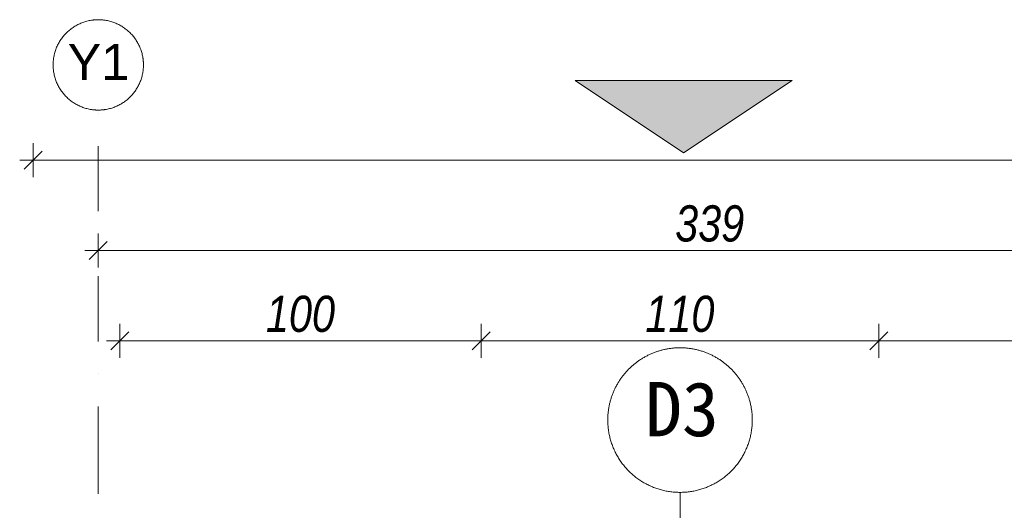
# Model space of a CAD drawing. Header units: millimetres. Extents: x -19278 to 18011, y -32369 to 41467.
# Tile 24 of 64: x -14094 to -11369, y 12937 to 14295. Entities that reach past the tile are written whole.
import ezdxf
from ezdxf.xclip import XClip

# ---------------------------------------------------------------- set-up
doc = ezdxf.new("R2010")
doc.units = ezdxf.units.MM
doc.header["$MEASUREMENT"] = 0
doc.header["$XCLIPFRAME"] = 0
doc.linetypes.add('Kropki i Kreski', pattern=[360, 180, -90, 0, -90])
doc.layers.add('2D - Rysunki i Obrazki', color=7, linetype='Continuous')
doc.layers.add('PT.A.01_1_! Strefy Powierzchnie', color=7, linetype='Continuous')
for name, color, linetype, lineweight in [('PT.A.01_1_! Strefy Powierzchnie _Nr_pióra__1_Nr_pióra__7', 7, 'Continuous', 18), ('PT.A.01_1_Osie_Nr_pióra__101_Nr_pióra__252', 252, 'Continuous', 18), ('PT.A.01_1_Wymiarowanie_Nr_pióra__40_Nr_pióra__7', 7, 'Continuous', 18), ('PT.A.01_1_Znaczniki drzwi ArchiCADa_Nr_pióra__201_Nr_pióra__7', 7, 'Continuous', 18)]:
    doc.layers.add(name, color=color, linetype=linetype, lineweight=lineweight)
doc.styles.add('GENERATED_STYLE_1', font='txt')
doc.styles.add('GENERATED_STYLE_4', font='txt')
doc.styles.add('GENERATED_STYLE_6', font='txt')

# ---------------------------------------------------------------- blocks, each defined once
blk = doc.blocks.new('Rysunek_1_1', base_point=(2114.4, 3072.6))
at = {"layer": 'PT.A.01_1_! Strefy Powierzchnie', "linetype": 'Continuous', "lineweight": 0, "true_color": 0x000000}
blk.add_hatch(color=18, dxfattribs=at).paths.add_polyline_path([(-12556.4, 14126.2), (-12256.4, 13926.2), (-11956.4, 14126.2)])
at = {"layer": 'PT.A.01_1_! Strefy Powierzchnie _Nr_pióra__1_Nr_pióra__7', "linetype": 'Continuous'}
for p, q in [((-12556.4, 14126.2), (-11956.4, 14126.2)), ((-12556.4, 14126.2), (-12256.4, 13926.2)), ((-11956.4, 14126.2), (-12256.4, 13926.2))]:
    blk.add_line(p, q, dxfattribs=at)
at = {"layer": 'PT.A.01_1_Osie_Nr_pióra__101_Nr_pióra__252', "linetype": 'Kropki i Kreski'}
for p, q in [((-13876.4, 13044.6), (-13876.4, 14044.6)), ((-13876.4, 379.6), (-13876.4, 13044.6))]:
    blk.add_line(p, q, dxfattribs=at)
at = {"layer": 'PT.A.01_1_Osie_Nr_pióra__101_Nr_pióra__252', "linetype": 'Continuous'}
blk.add_line((-13876.4, 13044.6), (-13876.3, 13044.6), dxfattribs=at)
blk.add_line((-13876.4, 13044.6), (-13876.3, 13044.6), dxfattribs=at)
blk.add_circle((-13876.4, 14169.6), 125, dxfattribs=at)
at = {"layer": 'PT.A.01_1_Wymiarowanie_Nr_pióra__40_Nr_pióra__7', "linetype": 'Continuous'}
for p, q in [((-14056.4, 13859.3), (-14056.4, 13953)), ((-14031.4, 13931.2), (-14081.4, 13881.2)), ((-14093.9, 13906.2), (-14056.4, 13906.2)), ((-14056.4, 13906.2), (-1011.4, 13906.2)), ((-13851.4, 13681.2), (-13901.4, 13631.2)), ((-13876.4, 13609.3), (-13876.4, 13703)), ((-13913.9, 13656.2), (-13876.4, 13656.2)), ((-13876.4, 13656.2), (-10491.4, 13656.2)), ((-13816.4, 13359.3), (-13816.4, 13453)), ((-12816.4, 13359.3), (-12816.4, 13453)), ((-11716.4, 13359.3), (-11716.4, 13453)), ((-13791.4, 13431.2), (-13841.4, 13381.2)), ((-13791.4, 13431.2), (-13841.4, 13381.2)), ((-12791.4, 13431.2), (-12841.4, 13381.2)), ((-12791.4, 13431.2), (-12841.4, 13381.2)), ((-11691.4, 13431.2), (-11741.4, 13381.2)), ((-11691.4, 13431.2), (-11741.4, 13381.2)), ((-13853.9, 13406.2), (-13816.4, 13406.2)), ((-13816.4, 13406.2), (-12816.4, 13406.2)), ((-13816.4, 13406.2), (-12816.4, 13406.2)), ((-12816.4, 13406.2), (-11716.4, 13406.2)), ((-12816.4, 13406.2), (-11716.4, 13406.2)), ((-11716.4, 13406.2), (-1011.3, 13406.2)), ((-11716.4, 13406.2), (-1011.3, 13406.2))]:
    blk.add_line(p, q, dxfattribs=at)
at = {"layer": 'PT.A.01_1_Znaczniki drzwi ArchiCADa_Nr_pióra__201_Nr_pióra__7', "linetype": 'Continuous'}
blk.add_line((-12266.4, 12987), (-12266.4, 11317), dxfattribs=at)
for start, end in [(0.0001, 180.0001), (180.0001, 0.0001)]:
    blk.add_arc((-12266.4, 13187), 200, start, end, dxfattribs=at)
at = {"layer": 'PT.A.01_1_Osie_Nr_pióra__101_Nr_pióra__252', "linetype": 'Continuous', "insert": (-13961.2, 14177.8), "char_height": 100, "attachment_point": 4, "style": 'GENERATED_STYLE_4'}
blk.add_mtext('\\A1;{\\fArial|b0|i0|c238|p38;Y1}', dxfattribs=at)
at = {"layer": 'PT.A.01_1_Wymiarowanie_Nr_pióra__40_Nr_pióra__7', "linetype": 'Continuous', "char_height": 100, "attachment_point": 7, "rotation": 0.0001, "style": 'GENERATED_STYLE_6'}
for s, insert in [('\\A1;{\\fArial Narrow|b0|i1|c238|p34;339}', (-12279.9, 13679.6)), ('\\A1;{\\fArial Narrow|b0|i1|c238|p34;100}', (-13412.4, 13429.6)), ('\\A1;{\\fArial Narrow|b0|i1|c238|p34;110}', (-12362.4, 13429.6))]:
    blk.add_mtext(s, dxfattribs=dict(at, insert=insert))
at = {"layer": 'PT.A.01_1_Znaczniki drzwi ArchiCADa_Nr_pióra__201_Nr_pióra__7', "linetype": 'Continuous', "insert": (-12363.1, 13139.9), "char_height": 150, "attachment_point": 7, "rotation": 0.0001, "style": 'GENERATED_STYLE_1'}
blk.add_mtext('\\A1;{\\fMS Gothic|b0|i0|c238|p49;D3}', dxfattribs=at)

msp = doc.modelspace()

# ---------------------------------------------------------------- block references
at = {"layer": '2D - Rysunki i Obrazki', "color": 151, "linetype": 'Continuous', "lineweight": 13, "true_color": 0x80c2ff}
ref = msp.add_blockref('Rysunek_1_1', (2114.4, 3072.6), dxfattribs=at)
XClip(ref).set_block_clipping_path([(-11177.5234049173, -36557.2258517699), (29952.3944637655, -28108.1790241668), (15406.2423630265, 42702.4169420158), (-25723.6755056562, 34253.3701144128)])

doc.saveas('drawing.dxf')
